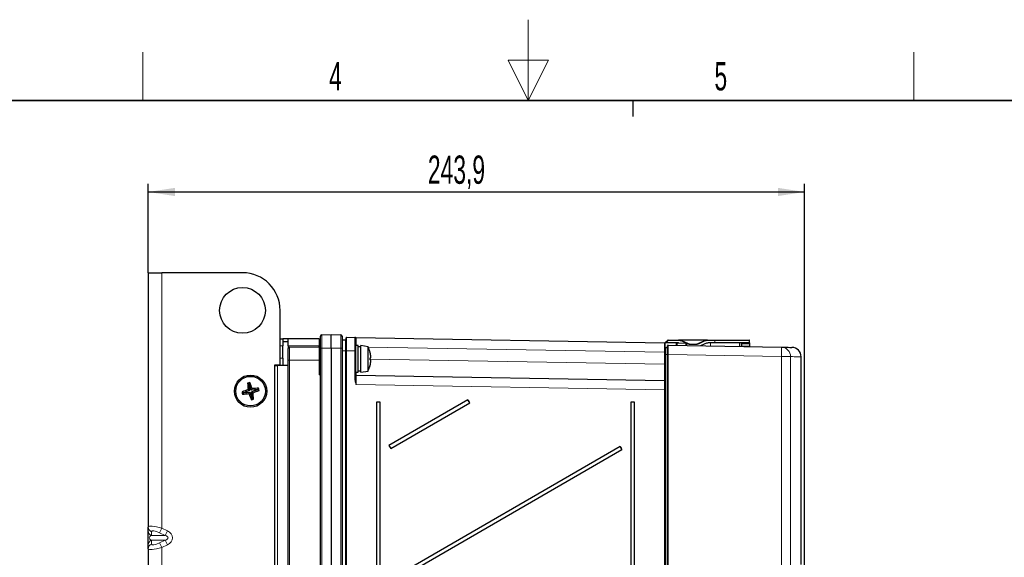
# Model space of a CAD drawing. Header units: millimetres. Extents: x 5 to 418, y 2 to 292.
# Tile 54 of 61: x 154 to 276, y 226 to 292. Entities that reach past the tile are written whole.
import ezdxf

# ---------------------------------------------------------------- set-up
doc = ezdxf.new("R2010")
doc.units = ezdxf.units.MM
doc.layers.add('SLD-0', color=7, linetype='Continuous')
doc.styles.add('SLDTEXTSTYLE1', font='TXT', dxfattribs={"width": 0.605})
doc.dimstyles.new('SLDDIMSTYLE0', dxfattribs={"dimtxt": 3.5, "dimasz": 3.302, "dimexe": 0, "dimexo": 0.0625, "dimgap": 0.875, "dimtad": 1, "dimlfac": 3, "dimrnd": 1e-09, "dimzin": 12, "dimdsep": 46, "dimtxsty": 'SLDTEXTSTYLE1', "dimsah": 1, "dimcen": 0.09, "dimadec": 0, "dimazin": 3, "dimtfac": 1, "dimtofl": 0, "dimtmove": 0, "dimatfit": 3, "dimfxl": 1, "dimfrac": 2, "dimtolj": 1, "dimtzin": 12, "dimarcsym": 0})

# ---------------------------------------------------------------- blocks, each defined once
blk = doc.blocks.new('_D')
at = {"layer": 'SLD-0', "color": 7}
for p, q in [((169.92, 261.17), (169.92, 272.17)), ((251.22, 224), (251.22, 272.17)), ((169.92, 271.17), (251.22, 271.17))]:
    blk.add_line(p, q, dxfattribs=at)
for points in [[(169.92, 271.17), (173.23, 270.66), (173.23, 271.68)], [(251.22, 271.17), (247.92, 271.68), (247.92, 270.66)]]:
    blk.add_solid(points, dxfattribs=at)
at = {"layer": 'SLD-0', "color": 7, "insert": (204.56, 275.68), "char_height": 3.5, "attachment_point": 1, "style": 'SLDTEXTSTYLE1'}
blk.add_mtext('243,9', dxfattribs=at)

msp = doc.modelspace()

# ---------------------------------------------------------------- linework, layer by layer
at = {"color": 7, "linetype": 'Continuous', "lineweight": 25}
for p, q in [((169.9248, 261.1695), (169.9248, 229.6801)), ((169.9248, 261.1695), (171.5915, 261.1695)), ((181.5915, 261.1695), (171.5915, 261.1695)), ((186.2581, 249.7528), (186.2581, 256.5028)), ((186.2581, 253.0028), (186.5915, 253.0028)), ((186.5915, 253.0028), (186.5915, 252.1028)), ((187.2581, 253.0028), (186.5915, 253.0028)), ((187.2581, 252.6028), (186.5915, 252.6028)), ((187.2581, 252.1028), (187.2581, 253.0028)), ((191.0915, 253.0028), (187.2581, 253.0028)), ((191.0915, 253.0028), (191.0915, 252.1028)), ((191.2581, 251.8361), (191.2581, 253.3157)), ((191.4219, 253.4824), (192.5915, 253.5028)), ((192.5915, 251.8361), (192.5915, 253.5028)), ((192.5915, 253.5028), (193.7611, 253.4824)), ((193.9248, 253.3157), (193.9248, 251.8361)), ((194.3581, 252.8361), (193.9915, 252.8361)), ((194.4248, 251.5019), (194.4248, 253.1016)), ((194.4926, 253.1683), (195.526, 253.1502)), ((195.5915, 253.0836), (195.5915, 251.4838)), ((195.657, 253.148), (233.8593, 252.4811)), ((233.9248, 252.4691), (234.272, 252.8163)), ((234.3191, 252.8358), (235.6288, 252.8358)), ((239.2208, 252.8358), (235.6288, 252.8358)), ((236.0514, 252.7421), (236.7218, 252.4295)), ((238.1278, 252.4295), (238.7982, 252.7421)), ((239.2208, 252.8358), (240.0915, 252.8358)), ((240.0915, 252.8358), (244.3581, 252.8358)), ((244.4248, 252.4691), (244.4248, 252.7691)), ((186.5915, 250.5695), (186.5915, 252.1028)), ((187.2581, 252.1028), (187.2581, 251.7692)), ((187.2581, 250.3361), (187.2581, 251.7692)), ((187.4219, 251.9358), (191.0944, 251.9999)), ((191.0915, 251.9999), (191.0915, 252.1028)), ((191.2581, 95.1896), (191.2581, 251.8361)), ((192.5915, 251.8361), (192.5915, 95.1692)), ((193.9248, 251.8361), (193.9248, 95.1896)), ((194.4248, 95.9888), (194.4248, 251.5019)), ((195.9248, 252.1695), (195.5915, 252.1695)), ((195.5915, 251.4838), (195.5915, 247.8883)), ((195.9248, 250.5028), (195.9248, 252.1695)), ((196.2415, 252.0028), (195.9248, 252.0028)), ((197.1481, 252.0096), (196.2415, 252.1695)), ((196.2415, 250.5028), (196.2415, 252.1695)), ((197.1481, 250.5028), (197.1481, 252.0096)), ((197.3866, 251.3869), (197.3886, 251.3874)), ((234.0191, 252.4691), (233.9248, 252.4691)), ((233.9248, 252.4145), (233.9248, 252.4691)), ((233.9248, 252.4145), (233.9248, 251.8076)), ((233.9248, 251.0364), (233.9248, 251.8076)), ((234.1903, 251.8707), (233.9927, 251.8742)), ((235.5475, 252.4691), (234.0191, 252.4691)), ((234.2581, 251.0292), (234.2581, 252.1291)), ((234.326, 252.1957), (248.3626, 251.9458)), ((235.3282, 252.4016), (235.3262, 252.1779)), ((235.396, 252.4683), (235.4445, 252.4683)), ((235.4445, 252.4683), (236.526, 252.4494)), ((236.5915, 252.3827), (236.5915, 252.1554)), ((237.1445, 252.3358), (237.7052, 252.3358)), ((238.8795, 252.3754), (238.3408, 252.1242)), ((240.0915, 252.4691), (239.3021, 252.4691)), ((244.4248, 252.4691), (240.0915, 252.4691)), ((243.1915, 252.0379), (243.1915, 252.4691)), ((243.4248, 252.4691), (243.4264, 252.3754)), ((243.4264, 252.3754), (243.4319, 252.0628)), ((243.4319, 252.0628), (243.4324, 252.0336)), ((244.4248, 252.4691), (244.4248, 252.3754)), ((244.4248, 252.3754), (244.4248, 252.0628)), ((244.4248, 252.0628), (244.4248, 252.0159)), ((186.5915, 250.5695), (186.5915, 249.6695)), ((187.2581, 115.6695), (187.2581, 250.3361)), ((195.9248, 248.8361), (195.9248, 250.5028)), ((196.2415, 248.8361), (196.2415, 250.5028)), ((197.1481, 248.996), (197.1481, 250.5028)), ((197.3998, 250.6238), (197.4883, 250.6475)), ((197.4883, 250.3581), (197.3998, 250.3818)), ((233.9248, 247.4537), (233.9248, 251.0364)), ((234.2581, 119.615), (234.2581, 251.0292)), ((250.8006, 225.0469), (250.8006, 250.7563)), ((185.5915, 249.7528), (186.2581, 249.7528)), ((185.5915, 249.6695), (185.5915, 249.7528)), ((185.5915, 115.3361), (185.5915, 249.6695)), ((185.5915, 249.6695), (185.9248, 249.6695)), ((187.2581, 249.6695), (185.9248, 249.6695)), ((195.9248, 249.0028), (196.2415, 249.0028)), ((196.2415, 248.8361), (197.1481, 248.996)), ((197.3886, 249.6182), (197.3866, 249.6187)), ((195.5915, 248.8361), (195.9248, 248.8361)), ((195.657, 248.5017), (233.8593, 247.8348)), ((182.4681, 246.5812), (181.7041, 246.3149)), ((182.3846, 247.3859), (182.2255, 247.5005)), ((182.4681, 246.5812), (182.2821, 246.6994)), ((182.4035, 247.3902), (182.3846, 247.3859)), ((182.3846, 247.3859), (182.4681, 246.5812)), ((182.4035, 247.3902), (182.4989, 247.5615)), ((182.6699, 246.6262), (182.4035, 247.3902)), ((182.6699, 246.6262), (182.7881, 246.8122)), ((183.4746, 246.7097), (182.6699, 246.6262)), ((182.7149, 246.4244), (183.4789, 246.6907)), ((182.7983, 245.6196), (182.7149, 246.4244)), ((182.7149, 246.4244), (182.9009, 246.3062)), ((183.4746, 246.7097), (183.5892, 246.8688)), ((183.4789, 246.6907), (183.4746, 246.7097)), ((183.4789, 246.6907), (183.6502, 246.5954)), ((233.9248, 247.4537), (233.9248, 246.6683)), ((233.9248, 246.6683), (233.9248, 119.9071)), ((181.7041, 246.3149), (181.5328, 246.4102)), ((181.7083, 246.2959), (181.5938, 246.1368)), ((181.7041, 246.3149), (181.7083, 246.2959)), ((181.7083, 246.2959), (182.5131, 246.3794)), ((182.5131, 246.3794), (182.3949, 246.1934)), ((182.5131, 246.3794), (182.7794, 245.6154)), ((182.7794, 245.6154), (182.684, 245.4441)), ((182.7794, 245.6154), (182.7983, 245.6196)), ((182.7983, 245.6196), (182.9575, 245.5051)), ((209.5224, 245.424), (199.7406, 239.7765)), ((209.739, 245.0487), (209.5224, 245.424)), ((198.1999, 245.1361), (198.1999, 99.5028)), ((198.6408, 245.1361), (198.1999, 245.1361)), ((198.6408, 99.5028), (198.6408, 245.1361)), ((199.9572, 239.4012), (209.739, 245.0487)), ((229.6999, 245.1361), (229.6999, 120.2695)), ((230.1408, 245.1361), (229.6999, 245.1361)), ((230.1408, 120.2695), (230.1408, 245.1361)), ((199.7406, 239.7765), (199.9572, 239.4012)), ((228.3835, 239.648), (199.7406, 223.111)), ((199.9572, 222.7357), (228.6001, 239.2727)), ((228.6001, 239.2727), (228.3835, 239.648)), ((169.9248, 229.2022), (169.9248, 229.6801)), ((169.9248, 227.4701), (169.9248, 229.2022)), ((169.9248, 226.9921), (169.9248, 227.4701)), ((169.9248, 226.9921), (169.9248, 202.3468))]:
    msp.add_line(p, q, dxfattribs=at)
at = {"color": 7, "linetype": 'Continuous', "lineweight": 18}
for p, q in [((171.5915, 261.1695), (171.5915, 229.5384)), ((191.4219, 253.4824), (191.4219, 251.8361)), ((193.7611, 251.8361), (193.7611, 253.4824)), ((193.9915, 252.8361), (193.9915, 251.5028)), ((194.3581, 251.5028), (194.3581, 252.8361)), ((234.3191, 252.7691), (234.0191, 252.4691)), ((234.272, 252.8163), (234.3191, 252.7691)), ((234.3191, 252.7691), (234.3191, 252.8358)), ((235.6288, 252.7691), (234.3191, 252.7691)), ((235.6288, 252.7691), (235.6288, 252.8358)), ((236.0233, 252.6817), (236.0514, 252.7421)), ((236.5212, 252.4495), (236.0233, 252.6817)), ((238.8264, 252.6817), (238.156, 252.3691)), ((238.8264, 252.6817), (238.7982, 252.7421)), ((239.2208, 252.7691), (239.2208, 252.8358)), ((240.0915, 252.7691), (239.2208, 252.7691)), ((240.0915, 252.7691), (240.0915, 252.8358)), ((240.0915, 252.4691), (240.0915, 252.7691)), ((244.4248, 252.7691), (240.0915, 252.7691)), ((186.2581, 252.1028), (186.5915, 252.1028)), ((187.2581, 252.1028), (191.0915, 252.1028)), ((187.4219, 251.9358), (187.4219, 250.3361)), ((191.0944, 250.3361), (191.0944, 251.9999)), ((191.4219, 251.8361), (191.2581, 251.8361)), ((192.5915, 251.8361), (191.4219, 251.8361)), ((191.4219, 251.8361), (191.4219, 95.1896)), ((193.7611, 251.8361), (192.5915, 251.8361)), ((193.7611, 95.1896), (193.7611, 251.8361)), ((193.9248, 251.8361), (193.7611, 251.8361)), ((193.9915, 251.5028), (193.9248, 251.5028)), ((193.9915, 251.5028), (193.9915, 244.4752)), ((194.3581, 251.5028), (193.9915, 251.5028)), ((194.3581, 95.7335), (194.3581, 251.5028)), ((194.4248, 251.5028), (194.3581, 251.5028)), ((194.4248, 251.5019), (194.4927, 251.5019)), ((194.4927, 251.5019), (194.4927, 95.9888)), ((195.526, 251.4838), (194.4927, 251.5019)), ((195.526, 247.8883), (195.526, 251.4838)), ((195.5915, 251.4838), (195.526, 251.4838)), ((233.8593, 251.3146), (197.1752, 251.955)), ((233.8593, 249.8345), (233.8593, 251.3146)), ((233.8593, 251.3146), (233.9248, 251.3146)), ((233.9927, 251.8742), (233.9927, 251.0364)), ((234.1903, 251.0364), (234.1903, 251.8707)), ((235.3767, 252.4016), (235.3282, 252.4016)), ((235.3787, 252.177), (235.3767, 252.4016)), ((235.445, 252.4488), (235.4474, 252.1757)), ((236.5265, 252.4299), (235.445, 252.4488)), ((236.5265, 252.1565), (236.5265, 252.4299)), ((236.6937, 252.3691), (236.5779, 252.423)), ((236.6937, 252.3691), (236.7218, 252.4295)), ((237.1445, 252.2691), (237.1445, 252.3358)), ((237.7052, 252.2691), (237.1445, 252.2691)), ((237.7052, 252.2691), (237.7052, 252.3358)), ((238.156, 252.3691), (238.1278, 252.4295)), ((239.5915, 252.102), (239.5915, 252.4691)), ((243.4264, 252.3754), (244.4248, 252.3754)), ((243.4319, 252.0628), (244.4248, 252.0628)), ((186.2581, 250.5695), (186.5915, 250.5695)), ((187.2581, 250.3361), (187.4219, 250.3361)), ((187.4219, 250.3361), (187.4219, 115.6695)), ((191.0944, 250.3361), (187.4219, 250.3361)), ((191.0944, 250.3361), (191.2581, 250.3361)), ((191.0944, 248.5113), (191.0944, 250.3361)), ((197.4018, 250.4709), (233.8593, 249.8345)), ((233.9927, 251.0364), (233.9927, 120.5298)), ((234.1903, 251.0364), (233.9927, 251.0364)), ((234.1903, 251.0364), (234.2581, 251.0364)), ((234.1903, 120.5298), (234.1903, 251.0364)), ((234.2581, 251.0292), (234.326, 251.0292)), ((234.326, 251.0292), (234.326, 119.615)), ((248.3625, 250.7793), (234.326, 251.0292)), ((248.3625, 219.4591), (248.3625, 250.7793)), ((249.504, 250.7793), (248.3625, 250.7793)), ((249.504, 250.7793), (249.504, 219.4259)), ((185.9248, 249.6695), (185.9248, 115.3361)), ((233.8593, 249.8345), (233.9248, 249.8345)), ((191.2552, 248.5029), (191.0944, 248.5113)), ((191.1788, 248.6724), (191.1839, 248.6819)), ((191.2552, 118.5027), (191.2552, 248.5029)), ((195.526, 247.8883), (195.5915, 247.8883)), ((233.8593, 246.6683), (195.657, 247.3352)), ((233.8593, 119.9071), (233.8593, 246.6683)), ((233.8593, 246.6683), (233.9248, 246.6683)), ((193.9248, 244.5304), (193.9915, 244.4752)), ((193.9915, 244.4752), (193.9248, 244.4814)), ((193.9915, 244.4752), (193.9248, 244.4085)), ((171.3184, 228.961), (171.5915, 229.5384)), ((171.5915, 229.5384), (172.3024, 229.2022)), ((170.3184, 229.1028), (170.3184, 228.6248)), ((170.3184, 228.6248), (172.0293, 228.6248)), ((172.0293, 228.6248), (171.3184, 228.961)), ((172.0293, 228.6248), (172.3024, 229.2022)), ((170.3184, 228.0475), (172.0293, 228.0475)), ((170.3184, 228.0475), (170.3184, 227.5695)), ((171.3184, 227.7112), (172.0293, 228.0475)), ((171.5915, 227.1339), (171.3184, 227.7112)), ((172.3024, 227.4701), (171.5915, 227.1339)), ((171.5915, 227.1339), (171.5915, 202.205)), ((172.3024, 227.4701), (172.0293, 228.0475))]:
    msp.add_line(p, q, dxfattribs=at)
at = {"color": 7, "linetype": 'Continuous', "lineweight": 25, "flags": 128}
msp.add_lwpolyline([(235.6397, 252.4649), (235.602, 252.4676), (235.5475, 252.4691)], dxfattribs=at)
at = {"color": 7, "linetype": 'Continuous', "lineweight": 18, "flags": 128}
msp.add_lwpolyline([(233.9248, 251.0364), (233.9261, 251.0364), (233.93, 251.0364), (233.9363, 251.0364), (233.9448, 251.0364), (233.9551, 251.0364), (233.9668, 251.0364), (233.9795, 251.0364), (233.9927, 251.0364)], dxfattribs=at)
at = {"color": 7, "linetype": 'Continuous', "lineweight": 25}
for centre, radius in [((181.5915, 256.5028), 2.8333), ((182.5915, 246.5028), 2), ((182.5915, 246.5028), 1.8333)]:
    msp.add_circle(centre, radius, dxfattribs=at)
for centre, radius, start, end in [((181.5915, 256.5028), 4.6667, 0, 90), ((191.4248, 253.3157), 0.1667, 91, 180), ((193.7581, 253.3157), 0.1667, 0, 89), ((193.9915, 252.7695), 0.0667, 90, 180), ((194.3581, 252.9028), 0.0667, 270, 0), ((194.4915, 253.1016), 0.0667, 89, 180), ((195.5248, 253.0836), 0.0667, 0, 89), ((234.3191, 252.7691), 0.0667, 90, 135), ((235.6288, 251.8358), 1, 65, 90), ((239.2208, 251.8358), 1, 90, 115), ((244.3581, 252.7691), 0.0667, 0, 90), ((187.4248, 251.7692), 0.1667, 91, 180), ((191.0915, 252.1666), 0.1667, 271, 0), ((194.1748, 250.5028), 3.3333, 15.390219, 26.874607), ((194.1481, 250.5044), 3.3566, 6.595172, 15.24344), ((233.8581, 252.4145), 0.0667, 0, 89), ((233.9915, 251.8076), 0.0667, 88.98, 180), ((234.1915, 251.9374), 0.0667, 268.98, 0), ((234.3248, 252.1291), 0.0667, 88.98, 180), ((235.3949, 252.4016), 0.0667, 89.001065, 180.001116), ((236.5248, 252.3827), 0.0667, 0, 89.000038), ((237.1445, 253.3358), 1, 245, 270), ((237.7052, 253.3358), 1, 270, 295), ((239.3021, 251.4691), 1, 90, 115), ((249.6343, 250.7563), 1.1667, 0.032599, 88.98), ((194.1481, 250.5012), 3.3566, 344.75656, 353.404828), ((193.9513, 250.5028), 3.4507, 357.990797, 2.009203), ((194.8412, 250.6416), 2.653, 2.368184, 5.369384), ((194.8412, 250.364), 2.653, 354.630616, 357.631816), ((195.9876, 250.7511), 1.5043, 356.050821, 0.006952), ((195.9876, 250.2545), 1.5043, 359.993048, 3.949179), ((194.1748, 250.5028), 3.3333, 333.125393, 344.609781), ((195.6581, 248.5683), 0.0667, 180, 269), ((233.8581, 247.7682), 0.0667, 0, 89), ((188.5827, 229.2571), 18.5453, 109.861195, 112.342647), ((186.6023, 228.5159), 19.4826, 102.158445, 102.982317), ((200.7487, 248.4058), 18.5453, 182.798114, 185.279567), ((165.3458, 240.5116), 18.5453, 19.861195, 22.342647), ((184.4945, 228.3456), 18.5453, 92.798114, 95.279567), ((176.6003, 263.7484), 18.5453, 289.861195, 292.342647), ((164.6046, 242.492), 19.4826, 12.158445, 12.982317), ((200.5784, 250.5136), 19.4826, 192.158445, 192.982317), ((180.6884, 264.66), 18.5453, 272.798114, 275.279567), ((199.8371, 252.494), 18.5453, 199.861195, 202.342647), ((178.5807, 264.4897), 19.4826, 282.158445, 282.982317), ((164.4342, 244.5997), 18.5453, 2.798114, 5.279567), ((225.6188, 254.4642), 18.4612, 209.319609, 210.664467), ((244.4798, 248.6881), 18.4612, 209.319609, 210.664467)]:
    msp.add_arc(centre, radius, start, end, dxfattribs=at)
at = {"color": 7, "linetype": 'Continuous', "lineweight": 18}
for centre, radius, start, end in [((455.2692, 252.613), 259.6127, 179.881941, 180.097892), ((235.6288, 251.8358), 0.9333, 65, 90), ((239.2208, 251.8358), 0.9333, 90, 115), ((235.4434, 252.4016), 0.0667, 89.001065, 180.001116), ((235.4359, 252.3889), 0.0605, 81.314204, 167.896904), ((235.2795, 252.4544), 0.1656, 358.032871, 4.79461), ((236.361, 252.4356), 0.1656, 358.032871, 4.79461), ((236.5336, 252.3714), 0.059, 11.138412, 96.985726), ((237.1445, 253.3358), 1.0667, 245, 270), ((237.7052, 253.3358), 1.0667, 270, 295), ((231.9172, 251.3636), 16.4557, 357.965268, 2.027594), ((248.3397, 250.7817), 1.1643, 359.881817, 88.870635), ((191.5044, 248.9008), 0.3977, 215.048982, 231.942759), ((191.4925, 248.8782), 0.3657, 212.459533, 230.145461), ((182.3088, 248.9725), 8.9588, 356.994994, 357.373695), ((480.6363, 247.9109), 284.9799, 179.881228, 180.115751), ((170.5572, 229.6885), 0.6325, 180.753454, 247.815975), ((170.5572, 229.2105), 0.6325, 180.753454, 247.815975), ((170.5572, 227.4618), 0.6325, 112.184025, 179.246546), ((170.5572, 226.9838), 0.6325, 112.184025, 179.246546)]:
    msp.add_arc(centre, radius, start, end, dxfattribs=at)
for centre, major_axis, ratio, start_param, end_param in [((194.4915, 251.5014), (0.0012, 1.6669), 0.00071624, 4.71268962, 6.28317331), ((195.5248, 251.4833), (0.0012, 1.6669), 0.00071624, 4.71268962, 6.28317331), ((233.8581, 251.3143), (0.0012, 1.1668), 0.00099686, 4.71267716, 6.2831689), ((234.3248, 251.0289), (0.0012, 1.1668), 0.00101322, 4.71268775, 6.2831683), ((233.8581, 249.8352), (-0.0012, 2.0003), 0.00058147, 3.14158217, 4.71207391), ((191.0915, 248.5113), (0.1667, 0.3163), 0.00719775, 4.71618103, 5.25051759), ((191.0915, 248.5113), (0.3246, 0.1499), 0.00341104, 4.71977561, 5.25411217), ((195.6581, 250.5019), (0.0012, 2.0003), 0.00058149, 2.55491699, 3.14158284), ((233.8581, 246.668), (0.0012, 1.1668), 0.00102321, 4.71268478, 6.28316847), ((171.5915, 229.2072), (1.6642, -0.4901), 0.18336929, 1.62474475, 3.19554107), ((170.5915, 228.3361), (0.5461, 0), 0.61038729, 2.0943951, 4.1887902), ((171.3184, 228.6299), (0.9906, -0.5137), 0.26593001, 1.70784532, 3.27864164), ((171.692, 228.3361), (0.6747, 0), 0.49406634, 5.23598776, 7.33038286), ((171.692, 228.3361), (1.2208, 0), 0.81915204, 5.23598776, 7.33038286), ((171.5915, 227.465), (1.6642, 0.4901), 0.18336929, 3.08764423, 4.65844056), ((171.3184, 228.0424), (0.9906, 0.5137), 0.26593001, 3.00454367, 4.57533999)]:
    msp.add_ellipse(centre, major_axis=major_axis, ratio=ratio, start_param=start_param, end_param=end_param, dxfattribs=at)
at = {"color": 7, "linetype": 'Continuous', "lineweight": 25}
for points, knots in [([(195.526, 253.1502), (195.5355, 253.1501), (195.552, 253.1498), (195.6124, 253.1487), (195.6448, 253.1482), (195.6566, 253.148), (195.657, 253.148)], [0, 0, 0, 0, 0.47272859, 0.81220432, 0.99328438, 1, 1, 1, 1]), ([(248.3626, 251.9458), (248.6743, 251.9402), (249.2066, 251.9308), (249.5512, 251.9246), (249.6854, 251.9222), (249.6505, 251.9229), (249.6482, 251.9229)], [0, 0, 0, 0, 0.40563835, 0.69274691, 0.97985554, 1, 1, 1, 1])]:
    msp.add_open_spline(points, degree=3, knots=knots, dxfattribs=at)
at = {"color": 7, "linetype": 'Continuous', "lineweight": 18}
for points, knots in [([(250.7997, 250.7563), (250.8, 250.7563), (250.8311, 250.7558), (250.6951, 250.7582), (250.3516, 250.7643), (249.817, 250.7738), (249.504, 250.7793)], [0, 0, 0, 0, 0.00244543, 0.29464455, 0.58703069, 1, 1, 1, 1]), ([(191.1839, 248.6819), (191.1891, 248.6913), (191.2076, 248.7253), (191.2321, 248.7725), (191.2509, 248.8104), (191.2575, 248.8247), (191.258, 248.8267), (191.2581, 248.8274)], [0, 0, 0, 0, 0.15161811, 0.54407839, 0.78578736, 0.92392365, 1, 1, 1, 1]), ([(195.657, 247.3352), (195.6565, 247.3364), (195.6448, 247.3701), (195.6124, 247.4648), (195.552, 247.6445), (195.5356, 247.7986), (195.526, 247.8883)], [0, 0, 0, 0, 0.00671721, 0.18775566, 0.52716244, 1, 1, 1, 1]), ([(195.657, 247.3352), (195.6567, 247.3365), (195.6509, 247.3722), (195.6348, 247.4717), (195.6051, 247.6552), (195.5964, 247.8034), (195.5915, 247.8883)], [0, 0, 0, 0, 0.00703655, 0.19311541, 0.53835863, 1, 1, 1, 1])]:
    msp.add_open_spline(points, degree=3, knots=knots, dxfattribs=at)
at = {"layer": 'SLD-0', "color": 7, "linetype": 'Continuous', "lineweight": 18}
for p, q in [((217, 292.5), (217, 282.5)), ((219.5, 287.5), (214.5, 287.5)), ((214.5, 287.5), (217, 282.5)), ((217, 282.5), (219.5, 287.5))]:
    msp.add_line(p, q, dxfattribs=at)
at = {"layer": 'SLD-0', "lineweight": 18}
for p, q in [((169.25, 282.5), (169.25, 288.5)), ((264.75, 282.5), (264.75, 288.5))]:
    msp.add_line(p, q, dxfattribs=at)
at = {"layer": 'SLD-0', "lineweight": 35}
msp.add_line((408, 282.5), (26, 282.5), dxfattribs=at)
at = {"layer": 'SLD-0'}
msp.add_line((230, 280.5), (230, 282.5), dxfattribs=at)
msp.add_line((230, 280.5), (230, 282.5), dxfattribs=at)

# ---------------------------------------------------------------- texts
at = {"layer": 'SLD-0', "char_height": 3.5, "attachment_point": 2, "style": 'SLDTEXTSTYLE1'}
for s, insert in [('4', (193.1027, 287.243)), ('5', (240.8527, 287.243))]:
    msp.add_mtext(s, dxfattribs=dict(at, insert=insert))

# ---------------------------------------------------------------- dimensions: what is measured, and where the dimension line sits
at = {"layer": 'SLD-0', "color": 7}
dim = msp.add_linear_dim(base=(251.2248, 271.1695), p1=(169.9248, 261.1695), p2=(251.2248, 224.0028), dimstyle='SLDDIMSTYLE0', dxfattribs=at)
dim.commit()
dim.dimension.update_dxf_attribs({"geometry": '_D', "text_midpoint": (210.5748, 271.1695), "dimtype": 160})

doc.saveas('drawing.dxf')
